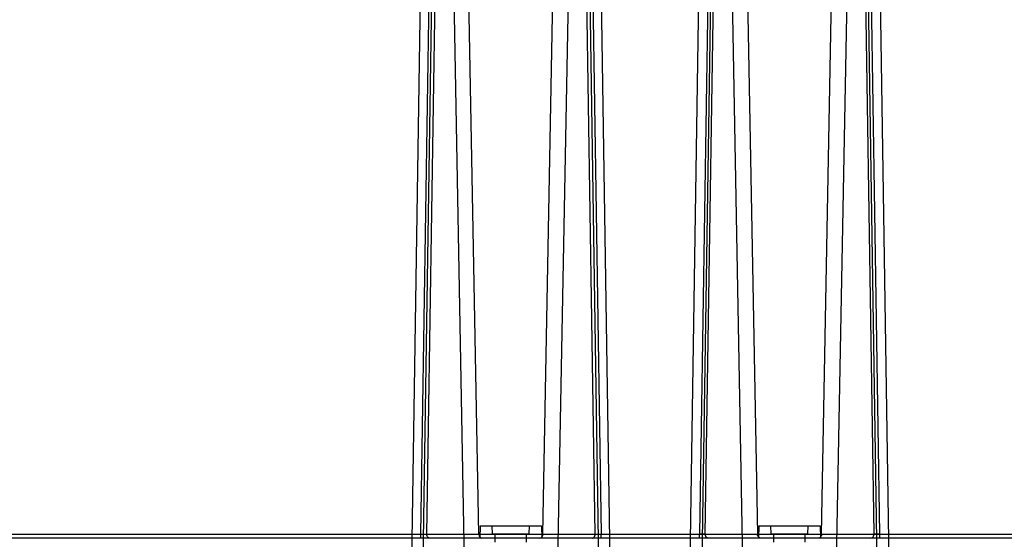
# Model space of a CAD drawing. Header units: millimetres. Extents: x 42 to 339, y 169 to 362.
# Tile 5 of 11: x 117 to 237, y 233 to 297. Entities that reach past the tile are written whole.
import ezdxf

# ---------------------------------------------------------------- set-up
doc = ezdxf.new("R2010")
doc.units = ezdxf.units.MM
doc.header["$LTSCALE"] = 34.608482
doc.layers.get('0').update_dxf_attribs({"linetype": 'CONTINUOUS'})

msp = doc.modelspace()

# ---------------------------------------------------------------- linework, layer by layer
at = {"color": 7, "linetype": 'Continuous'}
for p, q in [((165.45, 234.04), (166.93, 330.68)), ((167.64, 330.67), (166.15, 234.05)), ((172.54, 234.05), (170.75, 330.67)), ((180.34, 234.05), (182.13, 330.67)), ((186.73, 234.05), (185.24, 330.67)), ((185.95, 330.68), (187.44, 234.04)), ((200.93, 330.68), (199.45, 234.04)), ((200.15, 234.05), (201.64, 330.67)), ((204.75, 330.67), (206.54, 234.05)), ((214.34, 234.05), (216.13, 330.67)), ((219.24, 330.67), (220.73, 234.05)), ((221.44, 234.04), (219.95, 330.68)), ((165.71, 228.56), (167.24, 328.08)), ((168.94, 328.08), (170.78, 228.56)), ((183.94, 328.08), (182.1, 228.56)), ((185.64, 328.08), (187.17, 228.56)), ((204.78, 228.56), (202.94, 328.08)), ((217.94, 328.08), (216.1, 228.56)), ((165.76, 323.59), (164.3, 228.56)), ((188.58, 228.56), (187.12, 323.59)), ((198.3, 228.56), (199.77, 324.06)), ((201.18, 324.06), (199.71, 228.56)), ((221.17, 228.56), (219.7, 324.06)), ((221.11, 324.06), (222.58, 228.56)), ((172.69, 235.06), (172.66, 233.56)), ((172.69, 235.06), (180.19, 235.06)), ((174.19, 234.06), (174.17, 235.06)), ((178.69, 234.06), (178.71, 235.06)), ((180.19, 235.06), (180.22, 233.56)), ((206.69, 235.06), (206.66, 233.56)), ((206.69, 235.06), (214.19, 235.06)), ((208.19, 234.06), (208.17, 235.06)), ((212.69, 234.06), (212.71, 235.06)), ((214.19, 235.06), (214.22, 233.56)), ((338.52, 233.56), (57.64, 233.56)), ((72.24, 234.04), (312.08, 234.04)), ((165.45, 233.56), (165.45, 234.04)), ((166.51, 233.56), (165.45, 233.56)), ((166.15, 234.05), (186.73, 234.05)), ((174.19, 234.06), (178.69, 234.06)), ((174.54, 233.06), (174.52, 234.06)), ((178.34, 233.06), (178.36, 234.06)), ((187.44, 233.56), (187.44, 234.04)), ((199.45, 233.56), (199.45, 234.04)), ((200.15, 234.05), (220.73, 234.05)), ((208.19, 234.06), (212.69, 234.06)), ((208.54, 233.06), (208.52, 234.06)), ((212.34, 233.06), (212.36, 234.06)), ((221.44, 233.56), (221.44, 234.04))]:
    msp.add_line(p, q, dxfattribs=at)
for points, knots in [([(165.45, 234.04), (165.53, 234.04), (165.7, 234.04), (165.93, 234.04), (166.08, 234.05), (166.15, 234.05)], [0, 0, 0, 0, 0.365553, 0.70666, 1, 1, 1, 1]), ([(166.51, 233.56), (166.44, 233.56), (166.31, 233.62), (166.19, 233.81), (166.15, 233.97), (166.15, 234.05)], [0, 0, 0, 0, 0.284148, 0.618408, 1, 1, 1, 1]), ([(172.54, 234.05), (172.54, 233.97), (172.57, 233.81), (172.7, 233.62), (172.83, 233.56), (172.9, 233.56)], [0, 0, 0, 0, 0.381096, 0.716319, 1, 1, 1, 1]), ([(179.99, 233.56), (180.05, 233.56), (180.18, 233.62), (180.31, 233.81), (180.34, 233.97), (180.34, 234.05)], [0, 0, 0, 0, 0.283681, 0.618904, 1, 1, 1, 1]), ([(186.37, 233.56), (186.4, 233.56), (186.44, 233.57), (186.51, 233.6), (186.57, 233.64), (186.62, 233.7), (186.67, 233.78), (186.7, 233.87), (186.72, 233.96), (186.73, 234.02), (186.73, 234.05)], [0, 0, 0, 0, 0.096812, 0.202318, 0.318789, 0.445997, 0.582233, 0.723363, 0.864116, 1, 1, 1, 1]), ([(186.73, 234.05), (186.8, 234.05), (186.95, 234.04), (187.18, 234.04), (187.35, 234.04), (187.44, 234.04)], [0, 0, 0, 0, 0.293339, 0.634447, 1, 1, 1, 1]), ([(200.15, 234.05), (200.08, 234.05), (199.93, 234.04), (199.7, 234.04), (199.53, 234.04), (199.45, 234.04)], [0, 0, 0, 0, 0.293338, 0.634447, 1, 1, 1, 1]), ([(200.51, 233.56), (200.49, 233.56), (200.44, 233.57), (200.37, 233.6), (200.31, 233.64), (200.26, 233.7), (200.21, 233.78), (200.18, 233.87), (200.16, 233.96), (200.15, 234.02), (200.15, 234.05)], [0, 0, 0, 0, 0.096812, 0.202318, 0.318789, 0.445997, 0.582233, 0.723363, 0.864116, 1, 1, 1, 1]), ([(206.9, 233.56), (206.83, 233.56), (206.7, 233.62), (206.57, 233.81), (206.54, 233.97), (206.54, 234.05)], [0, 0, 0, 0, 0.283681, 0.618904, 1, 1, 1, 1]), ([(214.34, 234.05), (214.34, 233.97), (214.31, 233.81), (214.18, 233.62), (214.05, 233.56), (213.99, 233.56)], [0, 0, 0, 0, 0.381096, 0.716319, 1, 1, 1, 1]), ([(220.37, 233.56), (220.44, 233.56), (220.57, 233.62), (220.7, 233.81), (220.73, 233.97), (220.73, 234.05)], [0, 0, 0, 0, 0.284148, 0.618408, 1, 1, 1, 1]), ([(221.44, 234.04), (221.35, 234.04), (221.18, 234.04), (220.95, 234.04), (220.8, 234.05), (220.73, 234.05)], [0, 0, 0, 0, 0.365554, 0.70666, 1, 1, 1, 1])]:
    msp.add_open_spline(points, degree=3, knots=knots, dxfattribs=at)

doc.saveas('drawing.dxf')
